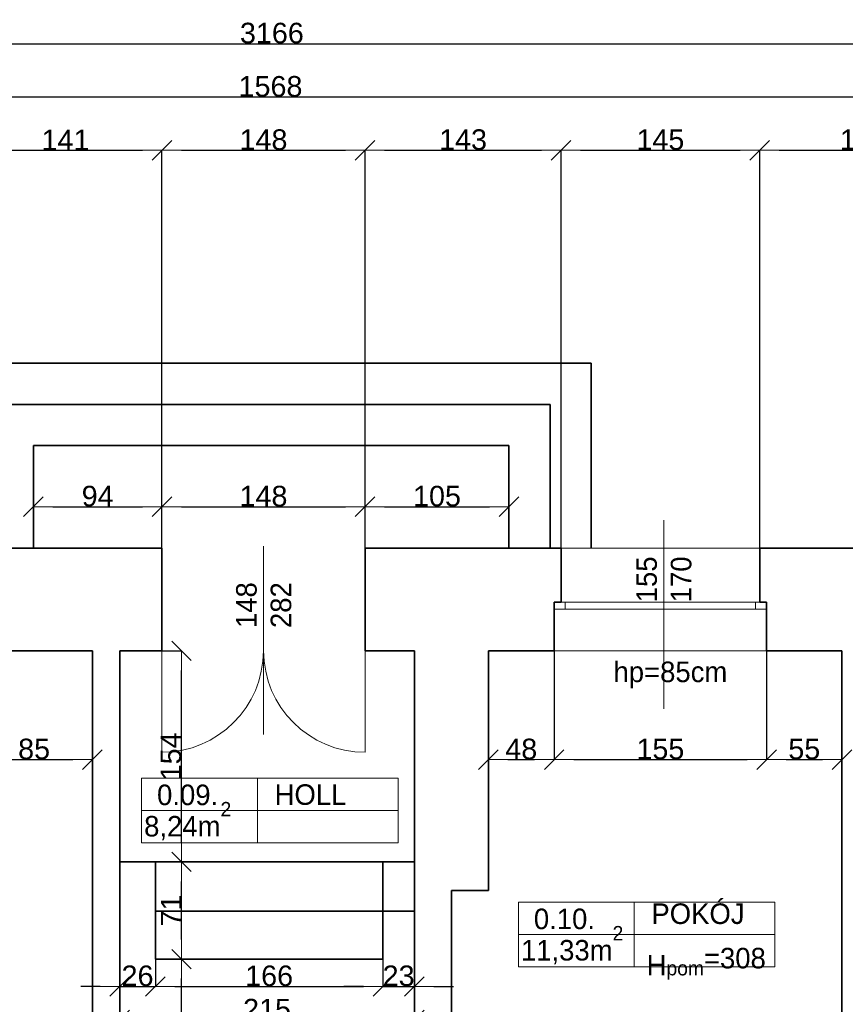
# Model space of a CAD drawing. Header units: metres. Extents: x 7506757 to 756746378, y 5735207 to 582114514.
# Tile 43 of 256: x 7540613 to 7546638, y 5835193 to 5842383. Entities that reach past the tile are written whole.
import ezdxf

# ---------------------------------------------------------------- set-up
doc = ezdxf.new("R2010")
doc.units = ezdxf.units.M
doc.header["$MEASUREMENT"] = 0
doc.header["$PDMODE"] = 2
doc.layers.get('0').update_dxf_attribs({"color": 250, "linetype": 'CONTINUOUS', "lineweight": 100, "plot": 0})
doc.layers.get('Defpoints').update_dxf_attribs({"linetype": 'CONTINUOUS'})
for name, color, linetype, lineweight in [('2D - Ogolne46', 7, 'CONTINUOUS', 18), ('ELEKTRYKA141', 7, 'CONTINUOUS', 0), ('M_OCIANA6', 5, 'CONTINUOUS', 35), ('M_OPISY141', 7, 'CONTINUOUS', 0), ('m_umeblowanie1', 7, 'CONTINUOUS', 13), ('opis1', 7, 'CONTINUOUS', 13)]:
    doc.layers.add(name, color=color, linetype=linetype, lineweight=lineweight)
doc.layers.add('PWYMIAR', color=7, linetype='CONTINUOUS')
doc.styles.add('GENERATED_STYLE_1', font='arial.ttf')
doc.styles.add('GENERATED_STYLE_2', font='txt')
doc.dimstyles.new('GENERATED_STYLE__1', dxfattribs={"dimtxt": 150, "dimasz": 142.5, "dimexe": 0.18, "dimexo": 0, "dimgap": 0.09, "dimtad": 1, "dimdec": 0, "dimlfac": 0.1, "dimzin": 0, "dimdsep": 46, "dimtxsty": 'GENERATED_STYLE_1', "dimblk": 'ARROWHEAD_6', "dimblk1": 'ARROWHEAD_6', "dimblk2": 'ARROWHEAD_6', "dimcen": 0.09, "dimclrd": 251, "dimclre": 251, "dimclrt": 7, "dimazin": 0, "dimtfac": 1, "dimtdec": 4, "dimtmove": 0, "dimatfit": 3, "dimfxl": 0, "dimtolj": 1, "dimtzin": 0, "dimarcsym": 0})
doc.dimstyles.new('GENERATED_STYLE__2', dxfattribs={"dimtxt": 150, "dimasz": 142.5, "dimexe": 0.18, "dimexo": 0, "dimgap": 0.09, "dimtad": 1, "dimtih": 1, "dimtoh": 1, "dimdec": 0, "dimlfac": 0.1, "dimzin": 0, "dimdsep": 46, "dimtxsty": 'GENERATED_STYLE_1', "dimblk": 'ARROWHEAD_6', "dimblk1": 'ARROWHEAD_6', "dimblk2": 'ARROWHEAD_6', "dimcen": 0.09, "dimclrd": 251, "dimclre": 251, "dimclrt": 7, "dimazin": 0, "dimtfac": 1, "dimtdec": 4, "dimtmove": 0, "dimatfit": 3, "dimfxl": 0, "dimtolj": 1, "dimtzin": 0, "dimarcsym": 0})
doc.dimstyles.new('GENERATED_STYLE__4', dxfattribs={"dimtxt": 150, "dimasz": 142.5, "dimexe": 0.18, "dimexo": 0, "dimgap": 0.09, "dimtad": 1, "dimtih": 1, "dimtoh": 1, "dimdec": 0, "dimlfac": 0.1, "dimzin": 0, "dimdsep": 46, "dimtxsty": 'GENERATED_STYLE_1', "dimblk": 'ARROWHEAD_6', "dimblk1": 'ARROWHEAD_6', "dimblk2": 'ARROWHEAD_6', "dimcen": 0.09, "dimclrd": 251, "dimclre": 251, "dimclrt": 7, "dimazin": 0, "dimtfac": 1, "dimtdec": 4, "dimtmove": 2, "dimatfit": 3, "dimfxl": 0, "dimtolj": 1, "dimtzin": 0, "dimarcsym": 0})

# ---------------------------------------------------------------- blocks, each defined once
blk = doc.blocks.new('ARROWHEAD_6')
at = {"color": 0, "linetype": 'Continuous', "lineweight": 0}
for p, q in [((0, 0), (-1, 0)), ((-0.5, -0.5), (0.5, 0.5))]:
    blk.add_line(p, q, dxfattribs=at)
blk = doc.blocks.new('*D4394')
at = {"layer": 'Defpoints', "color": 0, "linetype": 'Continuous', "transparency": 16777216}
for p in [(7540293.4, 5837774), (7541143.4, 5837774), (7541143.4, 5836980.3)]:
    blk.add_point(p, dxfattribs=at)
at = {"layer": 'PWYMIAR', "color": 251, "linetype": 'Continuous', "lineweight": -2, "transparency": 16777216}
for p, q in [((7540293.4, 5837774), (7540293.4, 5836980.1)), ((7541143.4, 5837774), (7541143.4, 5836980.1)), ((7540435.9, 5836980.3), (7541000.9, 5836980.3))]:
    blk.add_line(p, q, dxfattribs=at)
at = {"layer": 'PWYMIAR', "color": 251, "linetype": 'Continuous', "lineweight": -2, "transparency": 16777216, "xscale": 142.5, "yscale": 142.5, "zscale": 142.5, "rotation": 180}
blk.add_blockref('ARROWHEAD_6', (7540293.4, 5836980.3), dxfattribs=at)
at = {"layer": 'PWYMIAR', "color": 251, "linetype": 'Continuous', "lineweight": -2, "transparency": 16777216, "xscale": 142.5, "yscale": 142.5, "zscale": 142.5}
blk.add_blockref('ARROWHEAD_6', (7541143.4, 5836980.3), dxfattribs=at)
at = {"layer": 'PWYMIAR', "color": 7, "linetype": 'Continuous', "lineweight": 13, "transparency": 16777216, "insert": (7540718.4, 5837056.9), "char_height": 150, "attachment_point": 5, "style": 'GENERATED_STYLE_1'}
blk.add_mtext('\\A1;85', dxfattribs=at)
blk = doc.blocks.new('*D4395')
at = {"layer": 'Defpoints', "color": 0, "linetype": 'Continuous', "transparency": 16777216}
for p in [(7544033.4, 5837774), (7544513.4, 5837774), (7544513.4, 5836980.3)]:
    blk.add_point(p, dxfattribs=at)
at = {"layer": 'PWYMIAR', "color": 251, "linetype": 'Continuous', "lineweight": -2, "transparency": 16777216}
for p, q in [((7544033.4, 5837774), (7544033.4, 5836980.1)), ((7544513.4, 5837774), (7544513.4, 5836980.1)), ((7544175.9, 5836980.3), (7544370.9, 5836980.3))]:
    blk.add_line(p, q, dxfattribs=at)
at = {"layer": 'PWYMIAR', "color": 251, "linetype": 'Continuous', "lineweight": -2, "transparency": 16777216, "xscale": 142.5, "yscale": 142.5, "zscale": 142.5, "rotation": 180}
blk.add_blockref('ARROWHEAD_6', (7544033.4, 5836980.3), dxfattribs=at)
at = {"layer": 'PWYMIAR', "color": 251, "linetype": 'Continuous', "lineweight": -2, "transparency": 16777216, "xscale": 142.5, "yscale": 142.5, "zscale": 142.5}
blk.add_blockref('ARROWHEAD_6', (7544513.4, 5836980.3), dxfattribs=at)
at = {"layer": 'PWYMIAR', "color": 7, "linetype": 'Continuous', "lineweight": 13, "transparency": 16777216, "insert": (7544273.4, 5837056.9), "char_height": 150, "attachment_point": 5, "style": 'GENERATED_STYLE_1'}
blk.add_mtext('\\A1;48', dxfattribs=at)
blk = doc.blocks.new('*D4396')
at = {"layer": 'Defpoints', "color": 0, "linetype": 'Continuous', "transparency": 16777216}
for p in [(7544513.4, 5837774), (7546063.4, 5837774), (7546063.4, 5836980.3)]:
    blk.add_point(p, dxfattribs=at)
at = {"layer": 'PWYMIAR', "color": 251, "linetype": 'Continuous', "lineweight": -2, "transparency": 16777216}
for p, q in [((7544513.4, 5837774), (7544513.4, 5836980.1)), ((7546063.4, 5837774), (7546063.4, 5836980.1)), ((7544655.9, 5836980.3), (7545920.9, 5836980.3))]:
    blk.add_line(p, q, dxfattribs=at)
at = {"layer": 'PWYMIAR', "color": 251, "linetype": 'Continuous', "lineweight": -2, "transparency": 16777216, "xscale": 142.5, "yscale": 142.5, "zscale": 142.5, "rotation": 180}
blk.add_blockref('ARROWHEAD_6', (7544513.4, 5836980.3), dxfattribs=at)
at = {"layer": 'PWYMIAR', "color": 251, "linetype": 'Continuous', "lineweight": -2, "transparency": 16777216, "xscale": 142.5, "yscale": 142.5, "zscale": 142.5}
blk.add_blockref('ARROWHEAD_6', (7546063.4, 5836980.3), dxfattribs=at)
at = {"layer": 'PWYMIAR', "color": 7, "linetype": 'Continuous', "lineweight": 13, "transparency": 16777216, "insert": (7545288.4, 5837056.9), "char_height": 150, "attachment_point": 5, "style": 'GENERATED_STYLE_1'}
blk.add_mtext('\\A1;155', dxfattribs=at)
blk = doc.blocks.new('*D4397')
at = {"layer": 'Defpoints', "color": 0, "linetype": 'Continuous', "transparency": 16777216}
for p in [(7546063.4, 5837774), (7546613.4, 5837774), (7546613.4, 5836980.3)]:
    blk.add_point(p, dxfattribs=at)
at = {"layer": 'PWYMIAR', "color": 251, "linetype": 'Continuous', "lineweight": -2, "transparency": 16777216}
for p, q in [((7546063.4, 5837774), (7546063.4, 5836980.1)), ((7546613.4, 5837774), (7546613.4, 5836980.1)), ((7546205.9, 5836980.3), (7546470.9, 5836980.3))]:
    blk.add_line(p, q, dxfattribs=at)
at = {"layer": 'PWYMIAR', "color": 251, "linetype": 'Continuous', "lineweight": -2, "transparency": 16777216, "xscale": 142.5, "yscale": 142.5, "zscale": 142.5, "rotation": 180}
blk.add_blockref('ARROWHEAD_6', (7546063.4, 5836980.3), dxfattribs=at)
at = {"layer": 'PWYMIAR', "color": 251, "linetype": 'Continuous', "lineweight": -2, "transparency": 16777216, "xscale": 142.5, "yscale": 142.5, "zscale": 142.5}
blk.add_blockref('ARROWHEAD_6', (7546613.4, 5836980.3), dxfattribs=at)
at = {"layer": 'PWYMIAR', "color": 7, "linetype": 'Continuous', "lineweight": 13, "transparency": 16777216, "insert": (7546338.4, 5837056.6), "char_height": 150, "attachment_point": 5, "style": 'GENERATED_STYLE_1'}
blk.add_mtext('\\A1;55', dxfattribs=at)
blk = doc.blocks.new('*D4507')
at = {"layer": 'Defpoints', "color": 0, "linetype": 'Continuous', "transparency": 16777216}
for p in [(7541343.3, 5836233.4), (7541603.3, 5835523.4), (7541603.3, 5835323.8)]:
    blk.add_point(p, dxfattribs=at)
at = {"layer": 'PWYMIAR', "color": 251, "linetype": 'Continuous', "lineweight": -2, "transparency": 16777216}
for p, q in [((7541343.3, 5836233.4), (7541343.3, 5835323.6)), ((7541603.3, 5835523.4), (7541603.3, 5835323.6)), ((7541200.8, 5835323.8), (7541058.3, 5835323.8)), ((7541343.3, 5835323.8), (7541603.3, 5835323.8)), ((7541745.8, 5835323.8), (7541888.3, 5835323.8))]:
    blk.add_line(p, q, dxfattribs=at)
at = {"layer": 'PWYMIAR', "color": 251, "linetype": 'Continuous', "lineweight": -2, "transparency": 16777216, "xscale": 142.5, "yscale": 142.5, "zscale": 142.5}
blk.add_blockref('ARROWHEAD_6', (7541343.3, 5835323.8), dxfattribs=at)
at = {"layer": 'PWYMIAR', "color": 251, "linetype": 'Continuous', "lineweight": -2, "transparency": 16777216, "xscale": 142.5, "yscale": 142.5, "zscale": 142.5, "rotation": 180}
blk.add_blockref('ARROWHEAD_6', (7541603.3, 5835323.8), dxfattribs=at)
at = {"layer": 'PWYMIAR', "color": 7, "linetype": 'Continuous', "lineweight": 13, "transparency": 16777216, "insert": (7541473.3, 5835400.5), "char_height": 150, "attachment_point": 5, "style": 'GENERATED_STYLE_1'}
blk.add_mtext('\\A1;26', dxfattribs=at)
blk = doc.blocks.new('*D4508')
at = {"layer": 'Defpoints', "color": 0, "linetype": 'Continuous', "transparency": 16777216}
for p in [(7541603.3, 5835523.4), (7543263.4, 5835523.4), (7543263.4, 5835323.8)]:
    blk.add_point(p, dxfattribs=at)
at = {"layer": 'PWYMIAR', "color": 251, "linetype": 'Continuous', "lineweight": -2, "transparency": 16777216}
for p, q in [((7541603.3, 5835523.4), (7541603.3, 5835323.6)), ((7543263.4, 5835523.4), (7543263.4, 5835323.6)), ((7541745.8, 5835323.8), (7543120.9, 5835323.8))]:
    blk.add_line(p, q, dxfattribs=at)
at = {"layer": 'PWYMIAR', "color": 251, "linetype": 'Continuous', "lineweight": -2, "transparency": 16777216, "xscale": 142.5, "yscale": 142.5, "zscale": 142.5, "rotation": 180}
blk.add_blockref('ARROWHEAD_6', (7541603.3, 5835323.8), dxfattribs=at)
at = {"layer": 'PWYMIAR', "color": 251, "linetype": 'Continuous', "lineweight": -2, "transparency": 16777216, "xscale": 142.5, "yscale": 142.5, "zscale": 142.5}
blk.add_blockref('ARROWHEAD_6', (7543263.4, 5835323.8), dxfattribs=at)
at = {"layer": 'PWYMIAR', "color": 7, "linetype": 'Continuous', "lineweight": 13, "transparency": 16777216, "insert": (7542433.4, 5835400.5), "char_height": 150, "attachment_point": 5, "style": 'GENERATED_STYLE_1'}
blk.add_mtext('\\A1;166', dxfattribs=at)
blk = doc.blocks.new('*D4509')
at = {"layer": 'Defpoints', "color": 0, "linetype": 'Continuous', "transparency": 16777216}
for p in [(7543493.4, 5836233.4), (7543263.4, 5835523.4), (7543493.4, 5835323.8)]:
    blk.add_point(p, dxfattribs=at)
at = {"layer": 'PWYMIAR', "color": 251, "linetype": 'Continuous', "lineweight": -2, "transparency": 16777216}
for p, q in [((7543493.4, 5836233.4), (7543493.4, 5835323.6)), ((7543263.4, 5835523.4), (7543263.4, 5835323.6)), ((7543120.9, 5835323.8), (7542978.4, 5835323.8)), ((7543263.4, 5835323.8), (7543493.4, 5835323.8)), ((7543635.9, 5835323.8), (7543778.4, 5835323.8))]:
    blk.add_line(p, q, dxfattribs=at)
at = {"layer": 'PWYMIAR', "color": 251, "linetype": 'Continuous', "lineweight": -2, "transparency": 16777216, "xscale": 142.5, "yscale": 142.5, "zscale": 142.5}
blk.add_blockref('ARROWHEAD_6', (7543263.4, 5835323.8), dxfattribs=at)
at = {"layer": 'PWYMIAR', "color": 251, "linetype": 'Continuous', "lineweight": -2, "transparency": 16777216, "xscale": 142.5, "yscale": 142.5, "zscale": 142.5, "rotation": 180}
blk.add_blockref('ARROWHEAD_6', (7543493.4, 5835323.8), dxfattribs=at)
at = {"layer": 'PWYMIAR', "color": 7, "linetype": 'Continuous', "lineweight": 13, "transparency": 16777216, "insert": (7543378.4, 5835400.5), "char_height": 150, "attachment_point": 5, "style": 'GENERATED_STYLE_1'}
blk.add_mtext('\\A1;23', dxfattribs=at)
blk = doc.blocks.new('*D4513')
at = {"layer": 'Defpoints', "color": 0, "linetype": 'Continuous', "transparency": 16777216}
for p in [(7541603.3, 5835523.4), (7541793.8, 5835523.4), (7541343.3, 5833943.4)]:
    blk.add_point(p, dxfattribs=at)
at = {"layer": 'PWYMIAR', "color": 251, "linetype": 'Continuous', "lineweight": -2, "transparency": 16777216}
for p, q in [((7541603.3, 5835523.4), (7541794, 5835523.4)), ((7541793.8, 5834085.9), (7541793.8, 5835380.9)), ((7541343.3, 5833943.4), (7541794, 5833943.4))]:
    blk.add_line(p, q, dxfattribs=at)
at = {"layer": 'PWYMIAR', "color": 251, "linetype": 'Continuous', "lineweight": -2, "transparency": 16777216, "xscale": 142.5, "yscale": 142.5, "zscale": 142.5}
for p, rotation in [((7541793.8, 5835523.4), 90), ((7541793.8, 5833943.4), 270)]:
    blk.add_blockref('ARROWHEAD_6', p, dxfattribs=dict(at, rotation=rotation))
at = {"layer": 'PWYMIAR', "color": 7, "linetype": 'Continuous', "lineweight": 13, "transparency": 16777216, "insert": (7541717.1, 5834733.4), "char_height": 150, "attachment_point": 5, "rotation": 90, "style": 'GENERATED_STYLE_1'}
blk.add_mtext('\\A1;158', dxfattribs=at)
blk = doc.blocks.new('*D4514')
at = {"layer": 'Defpoints', "color": 0, "linetype": 'Continuous', "transparency": 16777216}
for p in [(7541603.3, 5836233.4), (7541793.8, 5836233.4), (7541603.3, 5835523.4)]:
    blk.add_point(p, dxfattribs=at)
at = {"layer": 'PWYMIAR', "color": 251, "linetype": 'Continuous', "lineweight": -2, "transparency": 16777216}
for p, q in [((7541603.3, 5836233.4), (7541794, 5836233.4)), ((7541793.8, 5835665.9), (7541793.8, 5836090.9)), ((7541603.3, 5835523.4), (7541794, 5835523.4))]:
    blk.add_line(p, q, dxfattribs=at)
at = {"layer": 'PWYMIAR', "color": 251, "linetype": 'Continuous', "lineweight": -2, "transparency": 16777216, "xscale": 142.5, "yscale": 142.5, "zscale": 142.5}
for p, rotation in [((7541793.8, 5836233.4), 90), ((7541793.8, 5835523.4), 270)]:
    blk.add_blockref('ARROWHEAD_6', p, dxfattribs=dict(at, rotation=rotation))
at = {"layer": 'PWYMIAR', "color": 7, "linetype": 'Continuous', "lineweight": 13, "transparency": 16777216, "insert": (7541718.4, 5835878.4), "char_height": 150, "attachment_point": 5, "rotation": 90, "style": 'GENERATED_STYLE_1'}
blk.add_mtext('\\A1;71', dxfattribs=at)
blk = doc.blocks.new('*D4515')
at = {"layer": 'Defpoints', "color": 0, "linetype": 'Continuous', "transparency": 16777216}
for p in [(7541343.3, 5837774), (7541793.8, 5837774), (7541603.3, 5836233.4)]:
    blk.add_point(p, dxfattribs=at)
at = {"layer": 'PWYMIAR', "color": 251, "linetype": 'Continuous', "lineweight": -2, "transparency": 16777216}
for p, q in [((7541343.3, 5837774), (7541794, 5837774)), ((7541793.8, 5836375.9), (7541793.8, 5837631.5)), ((7541603.3, 5836233.4), (7541794, 5836233.4))]:
    blk.add_line(p, q, dxfattribs=at)
at = {"layer": 'PWYMIAR', "color": 251, "linetype": 'Continuous', "lineweight": -2, "transparency": 16777216, "xscale": 142.5, "yscale": 142.5, "zscale": 142.5}
for p, rotation in [((7541793.8, 5837774), 90), ((7541793.8, 5836233.4), 270)]:
    blk.add_blockref('ARROWHEAD_6', p, dxfattribs=dict(at, rotation=rotation))
at = {"layer": 'PWYMIAR', "color": 7, "linetype": 'Continuous', "lineweight": 13, "transparency": 16777216, "insert": (7541717.1, 5837003.7), "char_height": 150, "attachment_point": 5, "rotation": 90, "style": 'GENERATED_STYLE_1'}
blk.add_mtext('\\A1;154', dxfattribs=at)
blk = doc.blocks.new('*D4516')
at = {"layer": 'Defpoints', "color": 0, "linetype": 'Continuous', "transparency": 16777216}
for p in [(7543493.4, 5835080.4), (7541343.3, 5833943.4), (7543493.4, 5833943.4)]:
    blk.add_point(p, dxfattribs=at)
at = {"layer": 'PWYMIAR', "color": 251, "linetype": 'Continuous', "lineweight": -2, "transparency": 16777216}
for p, q in [((7541343.3, 5833943.4), (7541343.3, 5835080.5)), ((7541485.8, 5835080.4), (7543350.9, 5835080.4)), ((7543493.4, 5833943.4), (7543493.4, 5835080.5))]:
    blk.add_line(p, q, dxfattribs=at)
at = {"layer": 'PWYMIAR', "color": 251, "linetype": 'Continuous', "lineweight": -2, "transparency": 16777216, "xscale": 142.5, "yscale": 142.5, "zscale": 142.5, "rotation": 180}
blk.add_blockref('ARROWHEAD_6', (7541343.3, 5835080.4), dxfattribs=at)
at = {"layer": 'PWYMIAR', "color": 251, "linetype": 'Continuous', "lineweight": -2, "transparency": 16777216, "xscale": 142.5, "yscale": 142.5, "zscale": 142.5}
blk.add_blockref('ARROWHEAD_6', (7543493.4, 5835080.4), dxfattribs=at)
at = {"layer": 'PWYMIAR', "color": 7, "linetype": 'Continuous', "lineweight": 13, "transparency": 16777216, "insert": (7542418.4, 5835157), "char_height": 150, "attachment_point": 5, "style": 'GENERATED_STYLE_1'}
blk.add_mtext('\\A1;215', dxfattribs=at)
blk = doc.blocks.new('*D4525')
at = {"layer": 'Defpoints', "color": 0, "linetype": 'Continuous', "transparency": 16777216}
for p in [(7541651.3, 5838826.9), (7540713.4, 5838524), (7541651.3, 5838524)]:
    blk.add_point(p, dxfattribs=at)
at = {"layer": 'PWYMIAR', "color": 251, "linetype": 'Continuous', "lineweight": -2, "transparency": 16777216}
for p, q in [((7540713.4, 5838524), (7540713.4, 5838827.1)), ((7540855.9, 5838826.9), (7541508.8, 5838826.9)), ((7541651.3, 5838524), (7541651.3, 5838827.1))]:
    blk.add_line(p, q, dxfattribs=at)
at = {"layer": 'PWYMIAR', "color": 251, "linetype": 'Continuous', "lineweight": -2, "transparency": 16777216, "xscale": 142.5, "yscale": 142.5, "zscale": 142.5, "rotation": 180}
blk.add_blockref('ARROWHEAD_6', (7540713.4, 5838826.9), dxfattribs=at)
at = {"layer": 'PWYMIAR', "color": 251, "linetype": 'Continuous', "lineweight": -2, "transparency": 16777216, "xscale": 142.5, "yscale": 142.5, "zscale": 142.5}
blk.add_blockref('ARROWHEAD_6', (7541651.3, 5838826.9), dxfattribs=at)
at = {"layer": 'PWYMIAR', "color": 7, "linetype": 'Continuous', "lineweight": 13, "transparency": 16777216, "insert": (7541182.3, 5838903.6), "char_height": 150, "attachment_point": 5, "style": 'GENERATED_STYLE_1'}
blk.add_mtext('\\A1;94', dxfattribs=at)
blk = doc.blocks.new('*D4526')
at = {"layer": 'Defpoints', "color": 0, "linetype": 'Continuous', "transparency": 16777216}
for p in [(7543133.4, 5838826.9), (7541651.3, 5838524), (7543133.4, 5838524)]:
    blk.add_point(p, dxfattribs=at)
at = {"layer": 'PWYMIAR', "color": 251, "linetype": 'Continuous', "lineweight": -2, "transparency": 16777216}
for p, q in [((7541651.3, 5838524), (7541651.3, 5838827.1)), ((7541793.8, 5838826.9), (7542990.9, 5838826.9)), ((7543133.4, 5838524), (7543133.4, 5838827.1))]:
    blk.add_line(p, q, dxfattribs=at)
at = {"layer": 'PWYMIAR', "color": 251, "linetype": 'Continuous', "lineweight": -2, "transparency": 16777216, "xscale": 142.5, "yscale": 142.5, "zscale": 142.5, "rotation": 180}
blk.add_blockref('ARROWHEAD_6', (7541651.3, 5838826.9), dxfattribs=at)
at = {"layer": 'PWYMIAR', "color": 251, "linetype": 'Continuous', "lineweight": -2, "transparency": 16777216, "xscale": 142.5, "yscale": 142.5, "zscale": 142.5}
blk.add_blockref('ARROWHEAD_6', (7543133.4, 5838826.9), dxfattribs=at)
at = {"layer": 'PWYMIAR', "color": 7, "linetype": 'Continuous', "lineweight": 13, "transparency": 16777216, "insert": (7542392.3, 5838903.6), "char_height": 150, "attachment_point": 5, "style": 'GENERATED_STYLE_1'}
blk.add_mtext('\\A1;148', dxfattribs=at)
blk = doc.blocks.new('*D4527')
at = {"layer": 'Defpoints', "color": 0, "linetype": 'Continuous', "transparency": 16777216}
for p in [(7544183.4, 5838826.9), (7543133.4, 5838524), (7544183.4, 5838524)]:
    blk.add_point(p, dxfattribs=at)
at = {"layer": 'PWYMIAR', "color": 251, "linetype": 'Continuous', "lineweight": -2, "transparency": 16777216}
for p, q in [((7543133.4, 5838524), (7543133.4, 5838827.1)), ((7543275.9, 5838826.9), (7544040.9, 5838826.9)), ((7544183.4, 5838524), (7544183.4, 5838827.1))]:
    blk.add_line(p, q, dxfattribs=at)
at = {"layer": 'PWYMIAR', "color": 251, "linetype": 'Continuous', "lineweight": -2, "transparency": 16777216, "xscale": 142.5, "yscale": 142.5, "zscale": 142.5, "rotation": 180}
blk.add_blockref('ARROWHEAD_6', (7543133.4, 5838826.9), dxfattribs=at)
at = {"layer": 'PWYMIAR', "color": 251, "linetype": 'Continuous', "lineweight": -2, "transparency": 16777216, "xscale": 142.5, "yscale": 142.5, "zscale": 142.5}
blk.add_blockref('ARROWHEAD_6', (7544183.4, 5838826.9), dxfattribs=at)
at = {"layer": 'PWYMIAR', "color": 7, "linetype": 'Continuous', "lineweight": 13, "transparency": 16777216, "insert": (7543658.4, 5838903.6), "char_height": 150, "attachment_point": 5, "style": 'GENERATED_STYLE_1'}
blk.add_mtext('\\A1;105', dxfattribs=at)
blk = doc.blocks.new('*D4613')
at = {"layer": 'Defpoints', "color": 0, "linetype": 'Continuous', "transparency": 16777216}
for p in [(7541651.3, 5841430), (7540243.4, 5838524), (7541651.3, 5838524)]:
    blk.add_point(p, dxfattribs=at)
at = {"layer": 'PWYMIAR', "color": 251, "linetype": 'Continuous', "lineweight": -2, "transparency": 16777216}
for p, q in [((7540243.4, 5838524), (7540243.4, 5841430.1)), ((7540385.9, 5841430), (7541508.8, 5841430)), ((7541651.3, 5838524), (7541651.3, 5841430.1))]:
    blk.add_line(p, q, dxfattribs=at)
at = {"layer": 'PWYMIAR', "color": 251, "linetype": 'Continuous', "lineweight": -2, "transparency": 16777216, "xscale": 142.5, "yscale": 142.5, "zscale": 142.5, "rotation": 180}
blk.add_blockref('ARROWHEAD_6', (7540243.4, 5841430), dxfattribs=at)
at = {"layer": 'PWYMIAR', "color": 251, "linetype": 'Continuous', "lineweight": -2, "transparency": 16777216, "xscale": 142.5, "yscale": 142.5, "zscale": 142.5}
blk.add_blockref('ARROWHEAD_6', (7541651.3, 5841430), dxfattribs=at)
at = {"layer": 'PWYMIAR', "color": 7, "linetype": 'Continuous', "lineweight": 13, "transparency": 16777216, "insert": (7540947.3, 5841505.3), "char_height": 150, "attachment_point": 5, "style": 'GENERATED_STYLE_1'}
blk.add_mtext('\\A1;141', dxfattribs=at)
blk = doc.blocks.new('*D4614')
at = {"layer": 'Defpoints', "color": 0, "linetype": 'Continuous', "transparency": 16777216}
for p in [(7543133.4, 5841430), (7541651.3, 5838524), (7543133.4, 5838524)]:
    blk.add_point(p, dxfattribs=at)
at = {"layer": 'PWYMIAR', "color": 251, "linetype": 'Continuous', "lineweight": -2, "transparency": 16777216}
for p, q in [((7541651.3, 5838524), (7541651.3, 5841430.1)), ((7541793.8, 5841430), (7542990.9, 5841430)), ((7543133.4, 5838524), (7543133.4, 5841430.1))]:
    blk.add_line(p, q, dxfattribs=at)
at = {"layer": 'PWYMIAR', "color": 251, "linetype": 'Continuous', "lineweight": -2, "transparency": 16777216, "xscale": 142.5, "yscale": 142.5, "zscale": 142.5, "rotation": 180}
blk.add_blockref('ARROWHEAD_6', (7541651.3, 5841430), dxfattribs=at)
at = {"layer": 'PWYMIAR', "color": 251, "linetype": 'Continuous', "lineweight": -2, "transparency": 16777216, "xscale": 142.5, "yscale": 142.5, "zscale": 142.5}
blk.add_blockref('ARROWHEAD_6', (7543133.4, 5841430), dxfattribs=at)
at = {"layer": 'PWYMIAR', "color": 7, "linetype": 'Continuous', "lineweight": 13, "transparency": 16777216, "insert": (7542392.3, 5841506.6), "char_height": 150, "attachment_point": 5, "style": 'GENERATED_STYLE_1'}
blk.add_mtext('\\A1;148', dxfattribs=at)
blk = doc.blocks.new('*D4615')
at = {"layer": 'Defpoints', "color": 0, "linetype": 'Continuous', "transparency": 16777216}
for p in [(7544563.4, 5841430), (7543133.4, 5838524), (7544563.4, 5838524)]:
    blk.add_point(p, dxfattribs=at)
at = {"layer": 'PWYMIAR', "color": 251, "linetype": 'Continuous', "lineweight": -2, "transparency": 16777216}
for p, q in [((7543133.4, 5838524), (7543133.4, 5841430.1)), ((7543275.9, 5841430), (7544420.9, 5841430)), ((7544563.4, 5838524), (7544563.4, 5841430.1))]:
    blk.add_line(p, q, dxfattribs=at)
at = {"layer": 'PWYMIAR', "color": 251, "linetype": 'Continuous', "lineweight": -2, "transparency": 16777216, "xscale": 142.5, "yscale": 142.5, "zscale": 142.5, "rotation": 180}
blk.add_blockref('ARROWHEAD_6', (7543133.4, 5841430), dxfattribs=at)
at = {"layer": 'PWYMIAR', "color": 251, "linetype": 'Continuous', "lineweight": -2, "transparency": 16777216, "xscale": 142.5, "yscale": 142.5, "zscale": 142.5}
blk.add_blockref('ARROWHEAD_6', (7544563.4, 5841430), dxfattribs=at)
at = {"layer": 'PWYMIAR', "color": 7, "linetype": 'Continuous', "lineweight": 13, "transparency": 16777216, "insert": (7543848.4, 5841506.7), "char_height": 150, "attachment_point": 5, "style": 'GENERATED_STYLE_1'}
blk.add_mtext('\\A1;143', dxfattribs=at)
blk = doc.blocks.new('*D4616')
at = {"layer": 'Defpoints', "color": 0, "linetype": 'Continuous', "transparency": 16777216}
for p in [(7546013.4, 5841430), (7544563.4, 5838524), (7546013.4, 5838524)]:
    blk.add_point(p, dxfattribs=at)
at = {"layer": 'PWYMIAR', "color": 251, "linetype": 'Continuous', "lineweight": -2, "transparency": 16777216}
for p, q in [((7544563.4, 5838524), (7544563.4, 5841430.1)), ((7544705.9, 5841430), (7545870.9, 5841430)), ((7546013.4, 5838524), (7546013.4, 5841430.1))]:
    blk.add_line(p, q, dxfattribs=at)
at = {"layer": 'PWYMIAR', "color": 251, "linetype": 'Continuous', "lineweight": -2, "transparency": 16777216, "xscale": 142.5, "yscale": 142.5, "zscale": 142.5, "rotation": 180}
blk.add_blockref('ARROWHEAD_6', (7544563.4, 5841430), dxfattribs=at)
at = {"layer": 'PWYMIAR', "color": 251, "linetype": 'Continuous', "lineweight": -2, "transparency": 16777216, "xscale": 142.5, "yscale": 142.5, "zscale": 142.5}
blk.add_blockref('ARROWHEAD_6', (7546013.4, 5841430), dxfattribs=at)
at = {"layer": 'PWYMIAR', "color": 7, "linetype": 'Continuous', "lineweight": 13, "transparency": 16777216, "insert": (7545288.4, 5841506.6), "char_height": 150, "attachment_point": 5, "style": 'GENERATED_STYLE_1'}
blk.add_mtext('\\A1;145', dxfattribs=at)
blk = doc.blocks.new('*D4617')
at = {"layer": 'Defpoints', "color": 0, "linetype": 'Continuous', "transparency": 16777216}
for p in [(7547533.4, 5841430), (7546013.4, 5838524), (7547533.4, 5838524)]:
    blk.add_point(p, dxfattribs=at)
at = {"layer": 'PWYMIAR', "color": 251, "linetype": 'Continuous', "lineweight": -2, "transparency": 16777216}
for p, q in [((7546013.4, 5838524), (7546013.4, 5841430.1)), ((7546155.9, 5841430), (7547390.9, 5841430)), ((7547533.4, 5838524), (7547533.4, 5841430.1))]:
    blk.add_line(p, q, dxfattribs=at)
at = {"layer": 'PWYMIAR', "color": 251, "linetype": 'Continuous', "lineweight": -2, "transparency": 16777216, "xscale": 142.5, "yscale": 142.5, "zscale": 142.5, "rotation": 180}
blk.add_blockref('ARROWHEAD_6', (7546013.4, 5841430), dxfattribs=at)
at = {"layer": 'PWYMIAR', "color": 251, "linetype": 'Continuous', "lineweight": -2, "transparency": 16777216, "xscale": 142.5, "yscale": 142.5, "zscale": 142.5}
blk.add_blockref('ARROWHEAD_6', (7547533.4, 5841430), dxfattribs=at)
at = {"layer": 'PWYMIAR', "color": 7, "linetype": 'Continuous', "lineweight": 13, "transparency": 16777216, "insert": (7546773.4, 5841506.6), "char_height": 150, "attachment_point": 5, "style": 'GENERATED_STYLE_1'}
blk.add_mtext('\\A1;152', dxfattribs=at)
blk = doc.blocks.new('*D4624')
at = {"layer": 'Defpoints', "color": 0, "linetype": 'Continuous', "transparency": 16777216}
for p in [(7550283.4, 5841819.1), (7534603.4, 5838524), (7550283.4, 5838524)]:
    blk.add_point(p, dxfattribs=at)
at = {"layer": 'PWYMIAR', "color": 251, "linetype": 'Continuous', "lineweight": -2, "transparency": 16777216}
for p, q in [((7534603.4, 5838524), (7534603.4, 5841819.3)), ((7534745.9, 5841819.1), (7550140.9, 5841819.1)), ((7550283.4, 5838524), (7550283.4, 5841819.3))]:
    blk.add_line(p, q, dxfattribs=at)
at = {"layer": 'PWYMIAR', "color": 251, "linetype": 'Continuous', "lineweight": -2, "transparency": 16777216, "xscale": 142.5, "yscale": 142.5, "zscale": 142.5, "rotation": 180}
blk.add_blockref('ARROWHEAD_6', (7534603.4, 5841819.1), dxfattribs=at)
at = {"layer": 'PWYMIAR', "color": 251, "linetype": 'Continuous', "lineweight": -2, "transparency": 16777216, "xscale": 142.5, "yscale": 142.5, "zscale": 142.5}
blk.add_blockref('ARROWHEAD_6', (7550283.4, 5841819.1), dxfattribs=at)
at = {"layer": 'PWYMIAR', "color": 7, "linetype": 'Continuous', "lineweight": 13, "transparency": 16777216, "insert": (7542443.4, 5841895.8), "char_height": 150, "attachment_point": 5, "style": 'GENERATED_STYLE_1'}
blk.add_mtext('\\A1;1568', dxfattribs=at)
blk = doc.blocks.new('*D4626')
at = {"layer": 'Defpoints', "color": 0, "linetype": 'Continuous', "transparency": 16777216}
for p in [(7558283.4, 5842208.3), (7526623.4, 5837454), (7558283.4, 5837454)]:
    blk.add_point(p, dxfattribs=at)
at = {"layer": 'PWYMIAR', "color": 251, "linetype": 'Continuous', "lineweight": -2, "transparency": 16777216}
for p, q in [((7526623.4, 5837454), (7526623.4, 5842208.5)), ((7526765.9, 5842208.3), (7558140.9, 5842208.3)), ((7558283.4, 5837454), (7558283.4, 5842208.5))]:
    blk.add_line(p, q, dxfattribs=at)
at = {"layer": 'PWYMIAR', "color": 251, "linetype": 'Continuous', "lineweight": -2, "transparency": 16777216, "xscale": 142.5, "yscale": 142.5, "zscale": 142.5, "rotation": 180}
blk.add_blockref('ARROWHEAD_6', (7526623.4, 5842208.3), dxfattribs=at)
at = {"layer": 'PWYMIAR', "color": 251, "linetype": 'Continuous', "lineweight": -2, "transparency": 16777216, "xscale": 142.5, "yscale": 142.5, "zscale": 142.5}
blk.add_blockref('ARROWHEAD_6', (7558283.4, 5842208.3), dxfattribs=at)
at = {"layer": 'PWYMIAR', "color": 7, "linetype": 'Continuous', "lineweight": 13, "transparency": 16777216, "insert": (7542453.4, 5842285), "char_height": 150, "attachment_point": 5, "style": 'GENERATED_STYLE_1'}
blk.add_mtext('\\A1;3166', dxfattribs=at)

msp = doc.modelspace()

# ---------------------------------------------------------------- linework, layer by layer
at = {"layer": 'ELEKTRYKA141', "linetype": 'Continuous'}
for p, q in [((7541651.3, 5837774), (7541651.3, 5837034)), ((7543133.4, 5837774), (7543133.4, 5837034))]:
    msp.add_line(p, q, dxfattribs=at)
for centre, start, end in [((7541651.3, 5837774), 270, 0), ((7543133.4, 5837774), 180, 270)]:
    msp.add_arc(centre, 740, start, end, dxfattribs=at)
at = {"layer": 'M_OCIANA6', "linetype": 'Continuous'}
for p, q in [((7540113.4, 5839874), (7544783.4, 5839874)), ((7544783.4, 5839874), (7544783.4, 5838524)), ((7540413.4, 5839574), (7544483.4, 5839574)), ((7544483.4, 5839574), (7544483.4, 5838524)), ((7540713.4, 5839274), (7540713.4, 5838524)), ((7540713.4, 5839274), (7544183.4, 5839274)), ((7544183.4, 5839274), (7544183.4, 5838524)), ((7540243.4, 5838524), (7541651.3, 5838524)), ((7541651.3, 5838524), (7541651.3, 5837774)), ((7543133.4, 5838524), (7543133.4, 5837774)), ((7543133.4, 5838524), (7544563.4, 5838524)), ((7544563.4, 5838524), (7544563.4, 5838129)), ((7546013.4, 5838524), (7547533.4, 5838524)), ((7546013.4, 5838524), (7546013.4, 5838129)), ((7544513.4, 5837774), (7544513.4, 5838129)), ((7544563.4, 5838129), (7544513.4, 5838129)), ((7546013.4, 5838129), (7546063.4, 5838129)), ((7546063.4, 5837774), (7546063.4, 5838129)), ((7546063.4, 5837774), (7546063.4, 5837999)), ((7540293.4, 5837774), (7541143.4, 5837774)), ((7541143.4, 5833634), (7541143.4, 5837774)), ((7541343.3, 5837774), (7541343.3, 5833943.4)), ((7541343.3, 5837774), (7541651.3, 5837774)), ((7543133.4, 5837774), (7543493.4, 5837774)), ((7543493.4, 5837774), (7543493.4, 5833943.4)), ((7544033.4, 5837774), (7544513.4, 5837774)), ((7544033.4, 5836024), (7544033.4, 5837774)), ((7546063.4, 5837774), (7546613.4, 5837774)), ((7546613.4, 5837774), (7546613.4, 5833634)), ((7543493.4, 5836233.4), (7541343.3, 5836233.4)), ((7541603.3, 5836233.4), (7541603.3, 5835523.4)), ((7543263.4, 5836233.4), (7543263.4, 5835523.4)), ((7543763.4, 5836024), (7543763.4, 5833634)), ((7543763.4, 5836024), (7544033.4, 5836024)), ((7543493.4, 5835873.4), (7541603.3, 5835873.4)), ((7543263.4, 5835523.4), (7541603.3, 5835523.4))]:
    msp.add_line(p, q, dxfattribs=at)
at = {"layer": 'M_OPISY141', "linetype": 'Continuous'}
for p, q in [((7545313.4, 5838727.9), (7545313.4, 5837351.8)), ((7542393.4, 5838539.7), (7542393.4, 5837163.6)), ((7541503.1, 5836844), (7543374.2, 5836844)), ((7541503.1, 5836372.9), (7541503.1, 5836844)), ((7542347.7, 5836844), (7542347.7, 5836372.9)), ((7543374.2, 5836844), (7543374.2, 5836372.9)), ((7541503.1, 5836608.4), (7543374.2, 5836608.4)), ((7543374.2, 5836372.9), (7541503.1, 5836372.9)), ((7544252.6, 5835938.3), (7546123.7, 5835938.3)), ((7544252.6, 5835467.2), (7544252.6, 5835938.3)), ((7545097.2, 5835938.3), (7545097.2, 5835467.2)), ((7546123.7, 5835938.3), (7546123.7, 5835467.2)), ((7544252.6, 5835702.8), (7546123.7, 5835702.8)), ((7546123.7, 5835467.2), (7544252.6, 5835467.2))]:
    msp.add_line(p, q, dxfattribs=at)
at = {"layer": 'm_umeblowanie1', "linetype": 'Continuous'}
for p, q in [((7544563.4, 5838524), (7546013.4, 5838524)), ((7546063.4, 5838079), (7544513.4, 5838079)), ((7546063.4, 5838129), (7544563.4, 5838129)), ((7544593.4, 5838129), (7544593.4, 5838079)), ((7545983.4, 5838129), (7545983.4, 5838079)), ((7544513.4, 5837774), (7546063.4, 5837774))]:
    msp.add_line(p, q, dxfattribs=at)

# ---------------------------------------------------------------- texts
at = {"layer": '2D - Ogolne46', "linetype": 'Continuous', "char_height": 150, "attachment_point": 7, "style": 'GENERATED_STYLE_2'}
for s, insert in [('{8,24m\\A1{\\H0.7x;\\S2^  ;}}', (7541521.3, 5836390.8)), ('{11,33m\\A1{\\H0.7x;\\S2^  ;}}', (7544270.8, 5835485.1))]:
    msp.add_mtext(s, dxfattribs=dict(at, insert=insert))
at = {"layer": 'opis1', "linetype": 'Continuous', "char_height": 150, "width": 349.992, "attachment_point": 1, "rotation": 90, "style": 'GENERATED_STYLE_2'}
for s, insert, line_spacing_factor in [('{155\\P170}', (7545112.6, 5838129.1), 1.007581), ('{148\\P282}', (7542192.6, 5837940.9), 1.008016)]:
    msp.add_mtext(s, dxfattribs=dict(at, insert=insert, line_spacing_factor=line_spacing_factor))
at = {"layer": 'opis1', "linetype": 'Continuous', "char_height": 150, "style": 'GENERATED_STYLE_2'}
for s, insert, attachment_point in [('{hp=85cm}', (7545777, 5837695.9), 3), ('{0.09.}', (7541615.7, 5836797.7), 1), ('{HOLL}', (7542473.3, 5836799.8), 1), ('{POKÓJ}', (7545222.8, 5835930), 1), ('{0.10.}', (7544365.2, 5835892.1), 1), ('{H\\A1{\\H0.7x;\\S ^ pom;}=308}', (7545188.2, 5835656.5), 1)]:
    msp.add_mtext(s, dxfattribs=dict(at, insert=insert, attachment_point=attachment_point))

# ---------------------------------------------------------------- dimensions: what is measured, and where the dimension line sits
at = {"layer": 'PWYMIAR', "color": 251, "linetype": 'Continuous', "lineweight": 13}
for base, p1, p2, dimstyle, picture, middle in [((7558283.4, 5842208.3), (7526623.4, 5837454), (7558283.4, 5837454), 'GENERATED_STYLE__2', '*D4626', (7542453.4, 5842285)), ((7550283.4, 5841819.1), (7534603.4, 5838524), (7550283.4, 5838524), 'GENERATED_STYLE__2', '*D4624', (7542443.4, 5841895.8)), ((7541651.3, 5841430), (7540243.4, 5838524), (7541651.3, 5838524), 'GENERATED_STYLE__2', '*D4613', (7540947.3, 5841505.3)), ((7543133.4, 5841430), (7541651.3, 5838524), (7543133.4, 5838524), 'GENERATED_STYLE__2', '*D4614', (7542392.3, 5841506.6)), ((7544563.4, 5841430), (7543133.4, 5838524), (7544563.4, 5838524), 'GENERATED_STYLE__2', '*D4615', (7543848.4, 5841506.7)), ((7546013.4, 5841430), (7544563.4, 5838524), (7546013.4, 5838524), 'GENERATED_STYLE__2', '*D4616', (7545288.4, 5841506.6)), ((7547533.4, 5841430), (7546013.4, 5838524), (7547533.4, 5838524), 'GENERATED_STYLE__2', '*D4617', (7546773.4, 5841506.6)), ((7541651.3, 5838826.9), (7540713.4, 5838524), (7541651.3, 5838524), 'GENERATED_STYLE__2', '*D4525', (7541182.3, 5838903.6)), ((7543133.4, 5838826.9), (7541651.3, 5838524), (7543133.4, 5838524), 'GENERATED_STYLE__2', '*D4526', (7542392.3, 5838903.6)), ((7544183.4, 5838826.9), (7543133.4, 5838524), (7544183.4, 5838524), 'GENERATED_STYLE__2', '*D4527', (7543658.4, 5838903.6)), ((7541143.4, 5836980.3), (7540293.4, 5837774), (7541143.4, 5837774), 'GENERATED_STYLE__2', '*D4394', (7540718.4, 5837056.9)), ((7544513.4, 5836980.3), (7544033.4, 5837774), (7544513.4, 5837774), 'GENERATED_STYLE__2', '*D4395', (7544273.4, 5837056.9)), ((7546063.4, 5836980.3), (7544513.4, 5837774), (7546063.4, 5837774), 'GENERATED_STYLE__2', '*D4396', (7545288.4, 5837056.9)), ((7546613.4, 5836980.3), (7546063.4, 5837774), (7546613.4, 5837774), 'GENERATED_STYLE__2', '*D4397', (7546338.4, 5837056.6)), ((7541603.3, 5835323.8), (7541343.3, 5836233.4), (7541603.3, 5835523.4), 'GENERATED_STYLE__4', '*D4507', (7541473.3, 5835400.5)), ((7543493.4, 5835323.8), (7543263.4, 5835523.4), (7543493.4, 5836233.4), 'GENERATED_STYLE__4', '*D4509', (7543378.4, 5835400.5)), ((7543263.4, 5835323.8), (7541603.3, 5835523.4), (7543263.4, 5835523.4), 'GENERATED_STYLE__2', '*D4508', (7542433.4, 5835400.5)), ((7543493.4, 5835080.4), (7541343.3, 5833943.4), (7543493.4, 5833943.4), 'GENERATED_STYLE__2', '*D4516', (7542418.4, 5835157))]:
    dim = msp.add_linear_dim(base=base, p1=p1, p2=p2, dimstyle=dimstyle, dxfattribs=at)
    dim.commit()
    dim.dimension.update_dxf_attribs({"geometry": picture, "text_midpoint": middle})
for base, p1, p2, picture, middle in [((7541793.8, 5837774), (7541603.3, 5836233.4), (7541343.3, 5837774), '*D4515', (7541717.1, 5837003.7)), ((7541793.8, 5836233.4), (7541603.3, 5835523.4), (7541603.3, 5836233.4), '*D4514', (7541718.4, 5835878.4)), ((7541793.8, 5835523.4), (7541343.3, 5833943.4), (7541603.3, 5835523.4), '*D4513', (7541717.1, 5834733.4))]:
    dim = msp.add_linear_dim(base=base, p1=p1, p2=p2, angle=90, dimstyle='GENERATED_STYLE__1', dxfattribs=at)
    dim.commit()
    dim.dimension.update_dxf_attribs({"geometry": picture, "text_midpoint": middle})

doc.saveas('drawing.dxf')
